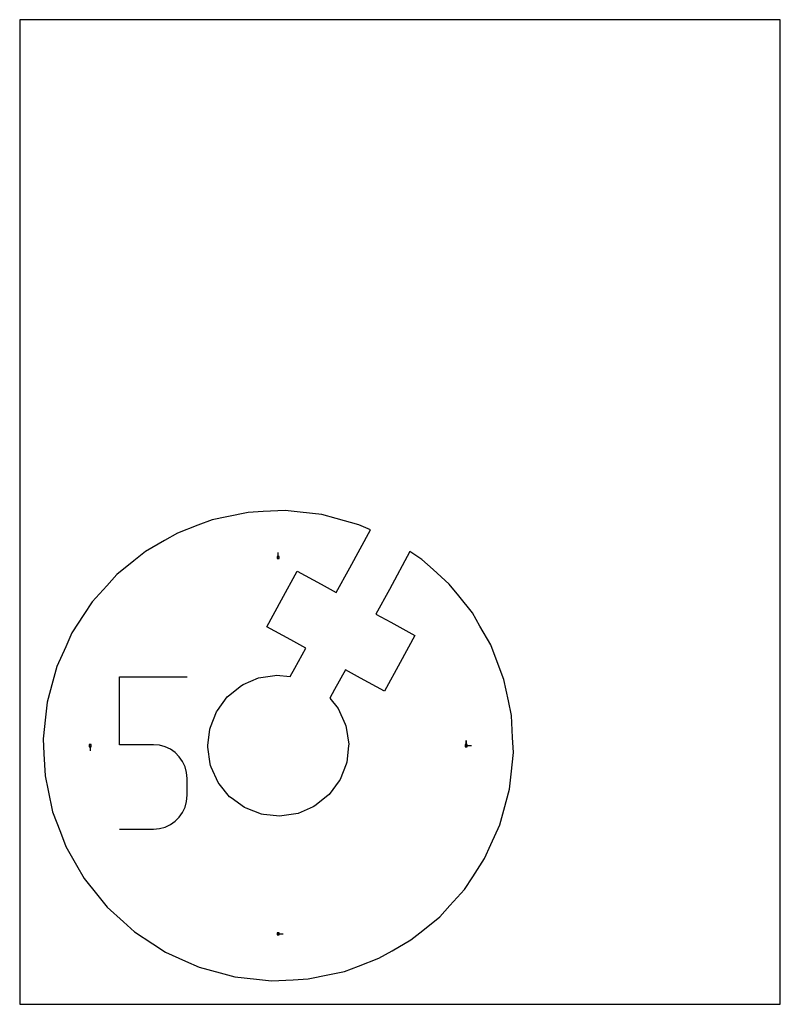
# Model space of a CAD drawing. Extents: x 0 to 216, y 0 to 279.
import ezdxf

# ---------------------------------------------------------------- set-up
doc = ezdxf.new("R2010")
doc.units = 0

msp = doc.modelspace()

# ---------------------------------------------------------------- linework, layer by layer
at = {"layer": 'annotation', "color": 1}
for p, q in [((73.393488, 126.774279), (73.393488, 128.203029)), ((28.333766, 73.672804), (28.333766, 92.929475)), ((28.333766, 92.929475), (47.538911, 92.929475)), ((20.012698, 73.393488), (20.012698, 71.964738)), ((37.936339, 73.672804), (28.333766, 73.672804)), ((39.660527, 73.51868), (37.936339, 73.672804)), ((41.2841, 73.074179), (39.660527, 73.51868)), ((42.779759, 72.366106), (41.2841, 73.074179)), ((126.774279, 73.393488), (126.774279, 74.822238)), ((126.774279, 73.393488), (126.774279, 74.822238)), ((126.774279, 74.822238), (126.774279, 73.393488)), ((126.774279, 73.393488), (128.203029, 73.393488)), ((44.120208, 71.421268), (42.779759, 72.366106)), ((45.278149, 70.266469), (44.120208, 71.421268)), ((46.226288, 68.928516), (45.278149, 70.266469)), ((46.937325, 67.434215), (46.226288, 68.928516)), ((47.383965, 65.810371), (46.937325, 67.434215)), ((47.538911, 64.08379), (47.383965, 65.810371)), ((47.538911, 59.300131), (47.538911, 64.08379)), ((47.538911, 64.08379), (47.538911, 64.08379)), ((47.383876, 57.572713), (47.538911, 59.300131)), ((46.225685, 54.449077), (46.937013, 55.946626)), ((46.937013, 55.946626), (47.383876, 57.572713)), ((44.119092, 51.948425), (45.277257, 53.107274)), ((45.277257, 53.107274), (46.225685, 54.449077)), ((41.283006, 50.288416), (42.778553, 50.999736)), ((42.778553, 50.999736), (44.119092, 51.948425)), ((28.333766, 49.68671), (37.936339, 49.68671)), ((37.936339, 49.68671), (39.659813, 49.841671)), ((37.936339, 49.68671), (37.936339, 49.68671)), ((39.659813, 49.841671), (41.283006, 50.288416)), ((73.393488, 20.012698), (74.822238, 20.012698))]:
    msp.add_line(p, q, dxfattribs=at)
at = {"layer": 'boundary', "color": 5}
for p, q in [((69.145791, 139.812519), (64.857612, 139.599314)), ((75.319577, 140.119476), (69.145791, 139.812519)), ((79.588305, 139.659262), (75.319577, 140.119476)), ((54.60581, 137.44893), (50.593398, 135.921009)), ((58.807847, 138.330335), (54.60581, 137.44893)), ((64.857612, 139.599314), (58.807847, 138.330335)), ((85.734086, 138.99668), (79.588305, 139.659262)), ((89.878289, 137.874345), (85.734086, 138.99668)), ((96.290486, 136.058637), (89.878289, 137.874345)), ((50.593398, 135.921009), (44.81664, 133.721228)), ((93.689522, 123.896596), (99.539146, 134.601811)), ((99.539146, 134.601811), (96.290486, 136.058637)), ((41.092654, 131.584439), (35.73115, 128.508056)), ((44.81664, 133.721228), (41.092654, 131.584439)), ((32.387276, 125.81504), (27.573027, 121.937844)), ((35.73115, 128.508056), (32.387276, 125.81504)), ((110.782563, 128.458098), (104.932939, 117.752883)), ((114.172257, 126.243861), (110.782563, 128.458098)), ((117.355238, 123.362422), (114.172257, 126.243861)), ((89.858081, 116.884796), (93.689522, 123.896596)), ((121.937844, 119.213949), (117.355238, 123.362422)), ((27.573027, 121.937844), (24.691587, 118.754864)), ((74.348422, 114.816665), (78.7848, 122.935542)), ((78.7848, 122.935542), (85.590618, 119.216655)), ((24.691587, 118.754864), (20.543115, 114.172257)), ((85.590618, 119.216655), (89.858081, 116.884796)), ((104.932939, 117.752883), (101.101499, 110.741083)), ((124.630861, 115.870076), (121.937844, 119.213949)), ((70.142333, 107.119233), (74.348422, 114.816665)), ((128.508057, 111.055826), (124.630861, 115.870076)), ((20.543115, 114.172257), (18.195085, 110.577735)), ((18.195085, 110.577735), (14.814575, 105.40262)), ((101.101499, 110.741083), (105.368962, 108.409223)), ((130.644846, 107.331841), (128.508057, 111.055826)), ((76.948151, 103.400346), (70.142333, 107.119233)), ((105.368962, 108.409223), (112.17478, 104.690337)), ((133.721228, 101.970337), (130.644846, 107.331841)), ((14.814575, 105.40262), (13.057779, 101.485031)), ((81.215614, 101.068487), (76.948151, 103.400346)), ((112.17478, 104.690337), (107.968691, 96.992905)), ((13.057779, 101.485031), (10.528482, 95.84479)), ((78.135642, 95.431868), (81.215614, 101.068487)), ((135.249149, 97.957925), (133.721228, 101.970337)), ((137.44893, 92.181167), (135.249149, 97.957925)), ((10.528482, 95.84479), (9.406147, 91.700587)), ((76.804418, 92.995636), (78.135642, 95.431868)), ((107.968691, 96.992905), (103.532313, 88.874028)), ((63.448666, 90.705663), (67.757188, 92.610111)), ((67.757188, 92.610111), (72.411801, 93.334581)), ((72.411801, 93.334581), (72.92288, 93.414129)), ((72.92288, 93.414129), (76.804418, 92.995636)), ((92.459031, 94.924774), (89.379011, 89.288182)), ((96.726495, 92.592914), (92.459031, 94.924774)), ((103.532313, 88.874028), (96.726495, 92.592914)), ((9.406147, 91.700587), (7.790296, 85.734086)), ((59.306813, 87.541859), (62.975588, 90.496554)), ((62.975588, 90.496554), (63.448666, 90.705663)), ((138.717909, 86.131401), (137.44893, 92.181167)), ((56.124953, 83.413862), (58.903979, 87.217431)), ((58.903979, 87.217431), (59.306813, 87.541859)), ((89.379011, 89.288182), (88.047787, 86.85195)), ((88.047787, 86.85195), (90.412901, 83.915211)), ((7.790296, 85.734086), (7.330082, 81.465358)), ((90.412901, 83.915211), (92.401001, 79.502867)), ((139.599314, 81.929364), (138.717909, 86.131401)), ((7.330082, 81.465358), (6.6675, 75.319577)), ((54.119889, 78.603008), (55.819814, 82.996228)), ((55.819814, 82.996228), (56.124953, 83.413862)), ((139.906271, 75.755578), (139.599314, 81.929364)), ((53.933236, 78.12063), (54.119889, 78.603008)), ((92.401001, 79.502867), (92.610111, 79.029789)), ((92.610111, 79.029789), (92.689658, 78.51871)), ((92.689658, 78.51871), (93.414129, 73.864096)), ((53.428291, 73.437131), (53.933236, 78.12063)), ((140.119476, 71.467399), (139.906271, 75.755578)), ((6.6675, 75.319577), (6.880706, 71.031398)), ((53.372848, 72.92288), (53.428291, 73.437131)), ((54.097318, 68.268267), (53.372848, 72.92288)), ((93.358685, 73.349846), (92.85374, 68.666347)), ((93.414129, 73.864096), (93.358685, 73.349846)), ((6.880706, 71.031398), (7.187663, 64.857612)), ((139.456895, 65.321618), (140.119476, 71.467399)), ((54.176866, 67.757188), (54.097318, 68.268267)), ((54.385975, 67.284109), (54.176866, 67.757188)), ((56.290423, 62.975588), (54.385975, 67.284109)), ((92.667087, 68.183969), (90.967162, 63.790748)), ((92.85374, 68.666347), (92.667087, 68.183969)), ((7.187663, 64.857612), (8.069068, 60.655575)), ((138.99668, 61.05289), (139.456895, 65.321618)), ((56.61485, 62.572754), (56.290423, 62.975588)), ((59.569545, 58.903979), (56.61485, 62.572754)), ((90.662024, 63.373114), (87.882997, 59.569545)), ((90.967162, 63.790748), (90.662024, 63.373114)), ((8.069068, 60.655575), (9.338047, 54.60581)), ((59.987179, 58.59884), (59.569545, 58.903979)), ((87.480164, 59.245118), (83.811389, 56.290422)), ((87.882997, 59.569545), (87.480164, 59.245118)), ((137.38083, 55.086389), (138.99668, 61.05289)), ((63.790749, 55.819814), (59.987179, 58.59884)), ((83.338311, 56.081313), (79.029789, 54.176865)), ((83.811389, 56.290422), (83.338311, 56.081313)), ((9.338047, 54.60581), (11.537828, 48.829051)), ((64.273127, 55.633161), (63.790749, 55.819814)), ((68.666347, 53.933236), (64.273127, 55.633161)), ((69.180598, 53.877793), (68.666347, 53.933236)), ((73.864097, 53.372848), (69.180598, 53.877793)), ((74.375176, 53.452395), (73.864097, 53.372848)), ((79.029789, 54.176865), (74.375176, 53.452395)), ((136.258495, 50.942186), (137.38083, 55.086389)), ((133.729197, 45.301946), (136.258495, 50.942186)), ((11.537828, 48.829051), (13.065748, 44.81664)), ((13.065748, 44.81664), (16.142131, 39.455136)), ((131.972402, 41.384356), (133.729197, 45.301946)), ((16.142131, 39.455136), (18.27892, 35.73115)), ((128.591891, 36.209242), (131.972402, 41.384356)), ((18.27892, 35.73115), (22.156116, 30.916901)), ((126.243862, 32.614719), (128.591891, 36.209242)), ((22.156116, 30.916901), (24.849133, 27.573027)), ((122.095389, 28.032112), (126.243862, 32.614719)), ((119.21395, 24.849132), (122.095389, 28.032112)), ((24.849133, 27.573027), (29.431739, 23.424554)), ((29.431739, 23.424554), (32.614719, 20.543115)), ((114.3997, 20.971937), (119.21395, 24.849132)), ((32.614719, 20.543115), (37.789833, 17.162604)), ((111.055826, 18.27892), (114.3997, 20.971937)), ((37.789833, 17.162604), (41.384356, 14.814575)), ((105.694322, 15.202537), (111.055826, 18.27892)), ((41.384356, 14.814575), (47.024597, 12.285277)), ((101.970337, 13.065748), (105.694322, 15.202537)), ((47.024597, 12.285277), (50.942186, 10.528482)), ((96.193579, 10.865967), (101.970337, 13.065748)), ((50.942186, 10.528482), (56.908687, 8.912631)), ((56.908687, 8.912631), (61.05289, 7.790296)), ((81.929364, 7.187663), (87.97913, 8.456641)), ((87.97913, 8.456641), (92.181167, 9.338046)), ((92.181167, 9.338046), (96.193579, 10.865967)), ((61.05289, 7.790296), (67.198672, 7.127715)), ((67.198672, 7.127715), (71.467399, 6.6675)), ((71.467399, 6.6675), (77.641185, 6.974457)), ((77.641185, 6.974457), (81.929364, 7.187663))]:
    msp.add_line(p, q, dxfattribs=at)
at = {"layer": 'frame', "color": 5}
for p, q in [((215.9, 279.4), (0, 279.4)), ((0, 279.4), (0, 0)), ((215.9, 0), (215.9, 279.4)), ((0, 0), (215.9, 0))]:
    msp.add_line(p, q, dxfattribs=at)
at = {"layer": 'hole', "color": 5}
for p, q in [((73.679238, 127.060029), (73.107738, 127.060029)), ((73.107738, 127.060029), (73.107738, 126.488529)), ((73.107738, 126.488529), (73.679238, 126.488529)), ((73.679238, 126.488529), (73.679238, 127.060029)), ((20.298448, 73.679238), (19.726948, 73.679238)), ((19.726948, 73.679238), (19.726948, 73.107738)), ((19.726948, 73.107738), (20.298448, 73.107738)), ((20.298448, 73.107738), (20.298448, 73.679238)), ((127.060029, 73.679238), (126.488529, 73.679238)), ((126.488529, 73.679238), (126.488529, 73.107738)), ((126.488529, 73.107738), (127.060029, 73.107738)), ((127.060029, 73.107738), (127.060029, 73.679238)), ((73.679238, 20.298448), (73.107738, 20.298448)), ((73.107738, 20.298448), (73.107738, 19.726948)), ((73.107738, 19.726948), (73.679238, 19.726948)), ((73.679238, 19.726948), (73.679238, 20.298448))]:
    msp.add_line(p, q, dxfattribs=at)

doc.saveas('drawing.dxf')
